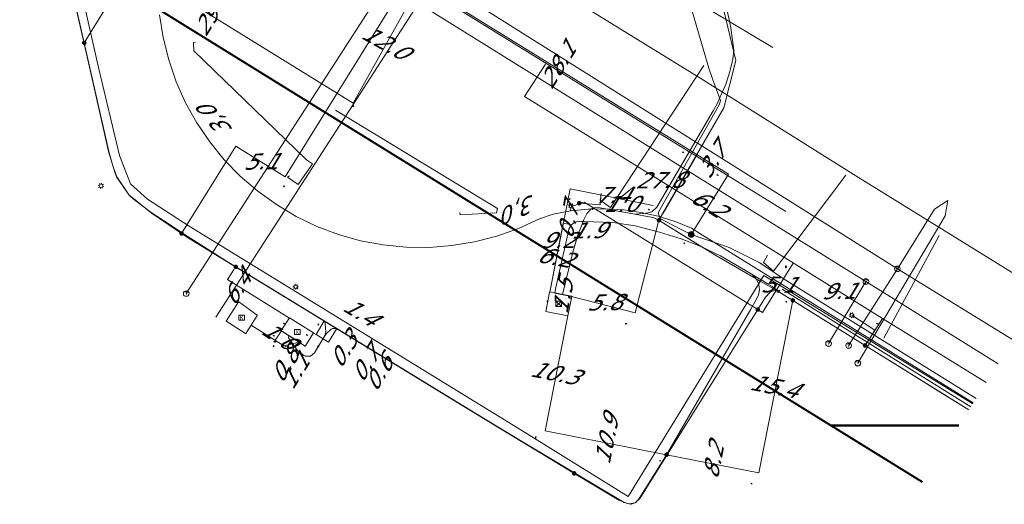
# Model space of a CAD drawing. Header units: metres. Extents: x 124576 to 133557, y 395865 to 402386.
# Tile 188 of 256: x 126901 to 126987, y 401484 to 401527. Entities that reach past the tile are written whole.
import ezdxf
from ezdxf.enums import TextEntityAlignment as Align

# ---------------------------------------------------------------- set-up
doc = ezdxf.new("R2010")
doc.units = ezdxf.units.M
doc.header["$MEASUREMENT"] = 0
for name, color, linetype, lineweight, true_color in [('LG_AanduidingEisVoorzorgsmaatregel', 7, 'Continuous', 40, 0xf7284a), ('LG_buisleidingGevaarlijkeInhoud_NV_Nederlandse_Gasunie_West', 7, 'Continuous', 13, 0xff9b00), ('LG_Datatransport_KPN_BV', 3, 'Continuous', 13, 0x00ff00), ('LG_Gas_Hoge_Druk_Enexis_Netbeheer_BV', 7, 'Continuous', 13, 0xff9b00), ('LG_Gas_Lage_Druk_Enexis_Netbeheer_BV', 7, 'Continuous', 13, 0xffdc7d), ('LG_Gas_Lage_Druk_P_Enexis_Netbeheer_BV', 7, 'Continuous', 13, 0xffdc7d), ('LG_Laag_Spanning', 7, 'Continuous', 13, 0x960000), ('LG_Laag_Spanning_Enexis_Netbeheer_BV', 7, 'Continuous', 13, 0x960000), ('LG_Midden_Spanning', 7, 'Continuous', 13, 0xd20000), ('LG_Midden_Spanning_Enexis_Netbeheer_BV', 7, 'Continuous', 13, 0xd20000), ('LG_Midden_Spanning_Fudura', 7, 'Continuous', 13, 0xd20000), ('LG_Riool_Vrij_Verval_Gemeente_Tilburg_Ruimtelijke_Uitvoering', 7, 'Continuous', 13, 0xca00a0), ('LG_unet-4_Brabant_Water', 5, 'Continuous', 13, 0x0000ff)]:
    doc.layers.add(name, color=color, linetype=linetype, lineweight=lineweight, true_color=true_color)
for name, color, linetype, lineweight in [('LG_Laag_Spanning_P_Enexis_Netbeheer_BV', 7, 'Continuous', 0), ('LG_Midden_Spanning_P_Enexis_Netbeheer_BV', 7, 'Continuous', 0), ('LG_Riool_Vrij_Verval_P_Gemeente_Tilburg_Ruimtelijke_Uitvoering', 7, 'Continuous', 0), ('MV_Datatransport', 7, 'Continuous', 0), ('MV_Gas_Lage_Druk', 7, 'Continuous', 0), ('MV_Gas_Lage_Druk_pijl', 7, 'Continuous', 0), ('MV_Laag_Spanning', 7, 'Continuous', 0), ('MV_Laag_Spanning_lijn', 7, 'Continuous', 0), ('MV_Laag_Spanning_pijl', 7, 'Continuous', 0), ('MV_Midden_Spanning', 7, 'Continuous', 0), ('MV_Midden_Spanning_lijn', 7, 'Continuous', 0), ('MV_Midden_Spanning_pijl', 7, 'Continuous', 0)]:
    doc.layers.add(name, color=color, linetype=linetype, lineweight=lineweight)
doc.styles.add('Klic_Annotatie', font='verdanai.ttf', dxfattribs={"oblique": 20, "height": 1.4})
doc.styles.add('Style-Arial Narrow', font='ARIALN.TTF')

# ---------------------------------------------------------------- blocks, each defined once
blk = doc.blocks.new('Mof')
at = {"layer": 'LG_Laag_Spanning_P_Enexis_Netbeheer_BV'}
h = blk.add_hatch(color=256, dxfattribs=at)
edge = h.paths.add_edge_path()
edge.add_arc((0, 0), 2, 0, 360)
blk = doc.blocks.new('Mof_1')
at = {"layer": 'LG_Midden_Spanning_P_Enexis_Netbeheer_BV'}
h = blk.add_hatch(color=256, dxfattribs=at)
edge = h.paths.add_edge_path()
edge.add_arc((0, 0), 2, 0, 360)
blk = doc.blocks.new('Streetlight')
at = {"layer": 'LG_Laag_Spanning_P_Enexis_Netbeheer_BV'}
for p, q in [((-1.77, 1.77), (-1.06, 1.06)), ((0, 2.5), (0, 1.5)), ((1.77, 1.77), (1.06, 1.06)), ((-1.06, -1.06), (-1.77, -1.77)), ((0, -1.5), (0, -2.5)), ((1.06, -1.06), (1.77, -1.77))]:
    blk.add_line(p, q, dxfattribs=at)
at = {"layer": 'LG_Laag_Spanning_P_Enexis_Netbeheer_BV', "flags": 128}
for points in [[(-2.5, 0), (-1.5, 0)], [(1.5, 0), (2.5, 0)]]:
    blk.add_lwpolyline(points, dxfattribs=at)
at = {"layer": 'LG_Laag_Spanning_P_Enexis_Netbeheer_BV'}
blk.add_circle((0, 0), 1.5, dxfattribs=at)
blk = doc.blocks.new('Overgangsstuk')
at = {"layer": 'LG_Gas_Lage_Druk_P_Enexis_Netbeheer_BV'}
for radius in [2.5, 2, 1.5, 1, 0.5]:
    blk.add_circle((0, 0), radius, dxfattribs=at)
blk = doc.blocks.new('m_pijl')
at = {"layer": 'MV_Laag_Spanning_pijl'}
blk.add_hatch(color=7, dxfattribs=at).paths.add_polyline_path([(-1, -0.33), (-1, 0), (-1, 0.33), (0, 0)])
at = {"layer": 'MV_Laag_Spanning_pijl', "flags": 128}
blk.add_lwpolyline([(-1, 0), (-1, 0.33), (0, 0), (-1, -0.33), (-1, 0)], close=True, dxfattribs=at)
blk = doc.blocks.new('m_pijl_1')
at = {"layer": 'MV_Midden_Spanning_pijl'}
blk.add_hatch(color=7, dxfattribs=at).paths.add_polyline_path([(-1, -0.33), (-1, 0), (-1, 0.33), (0, 0)])
at = {"layer": 'MV_Midden_Spanning_pijl', "flags": 128}
blk.add_lwpolyline([(-1, 0), (-1, 0.33), (0, 0), (-1, -0.33), (-1, 0)], close=True, dxfattribs=at)
blk = doc.blocks.new('m_pijl_2')
at = {"layer": 'MV_Gas_Lage_Druk_pijl'}
blk.add_hatch(color=7, dxfattribs=at).paths.add_polyline_path([(-1, -0.33), (-1, 0), (-1, 0.33), (0, 0)])
at = {"layer": 'MV_Gas_Lage_Druk_pijl', "flags": 128}
blk.add_lwpolyline([(-1, 0), (-1, 0.33), (0, 0), (-1, -0.33), (-1, 0)], close=True, dxfattribs=at)
blk = doc.blocks.new('Netstation')
at = {"layer": 'LG_Laag_Spanning_P_Enexis_Netbeheer_BV'}
for p, q in [((-2.5, 2.31), (2.5, -2.31)), ((2.5, 2.31), (-2.5, -2.31))]:
    blk.add_line(p, q, dxfattribs=at)
at = {"layer": 'LG_Laag_Spanning_P_Enexis_Netbeheer_BV', "flags": 128}
blk.add_lwpolyline([(-2.5, -2.31), (2.5, -2.31), (2.5, 2.31), (-2.5, 2.31), (-2.5, -2.31)], close=True, dxfattribs=at)
blk = doc.blocks.new('Klantstation')
at = {"layer": 'LG_Laag_Spanning_P_Enexis_Netbeheer_BV', "flags": 128}
blk.add_lwpolyline([(-2.5, -2.31), (2.5, -2.31), (2.5, 2.31), (-2.5, 2.31), (-2.5, -2.31)], close=True, dxfattribs=at)
at = {"layer": 'LG_Laag_Spanning_P_Enexis_Netbeheer_BV', "color": 7, "linetype": 'Continuous', "style": 'Style-Arial Narrow'}
blk.add_text('K', height=3.5, dxfattribs=at).set_placement((0, 0), align=Align.MIDDLE_CENTER)
blk = doc.blocks.new('Netstation_1')
at = {"layer": 'LG_Midden_Spanning_P_Enexis_Netbeheer_BV'}
for p, q in [((-2.5, 2.31), (2.5, -2.31)), ((2.5, 2.31), (-2.5, -2.31))]:
    blk.add_line(p, q, dxfattribs=at)
at = {"layer": 'LG_Midden_Spanning_P_Enexis_Netbeheer_BV', "flags": 128}
blk.add_lwpolyline([(-2.5, -2.31), (2.5, -2.31), (2.5, 2.31), (-2.5, 2.31), (-2.5, -2.31)], close=True, dxfattribs=at)
blk = doc.blocks.new('Klantstation_1')
at = {"layer": 'LG_Midden_Spanning_P_Enexis_Netbeheer_BV', "flags": 128}
blk.add_lwpolyline([(-2.5, -2.31), (2.5, -2.31), (2.5, 2.31), (-2.5, 2.31), (-2.5, -2.31)], close=True, dxfattribs=at)
at = {"layer": 'LG_Midden_Spanning_P_Enexis_Netbeheer_BV', "color": 7, "linetype": 'Continuous', "style": 'Style-Arial Narrow'}
blk.add_text('K', height=3.5, dxfattribs=at).set_placement((0, 0), align=Align.MIDDLE_CENTER)
blk = doc.blocks.new('Onbekend_2')
at = {"layer": 'LG_Riool_Vrij_Verval_P_Gemeente_Tilburg_Ruimtelijke_Uitvoering'}
blk.add_hatch(color=256, dxfattribs=at).paths.add_polyline_path([(-0.25, -1.07, -0.262633), (0.23, 0.15), (0.59, 0.47, 0.379827), (0.7, 1.26), (0.69, 1.26, 0.228508), (-0.03, 1.53), (-0.03, 1.52, 0.459053), (-0.82, 0.79), (-1.29, 0.85, -0.414214), (-0.08, 2, -0.243799), (1.09, 1.52, -0.379827), (0.9, 0.11), (0.54, -0.2, 0.262633), (0.23, -1.08), (-0.17, -1.07)])
blk.add_circle((0, 0), 2.5, dxfattribs=at)
at = {"layer": 'LG_Riool_Vrij_Verval_P_Gemeente_Tilburg_Ruimtelijke_Uitvoering', "extrusion": (0, 0, -1)}
blk.add_solid([(0.34, -2.06), (-0.21, -2.06), (0.34, -1.51), (-0.21, -1.51)], dxfattribs=at)

msp = doc.modelspace()

# ---------------------------------------------------------------- linework, layer by layer
at = {"layer": 'LG_AanduidingEisVoorzorgsmaatregel', "flags": 128}
for points in [[(126983.112, 401491.107), (126971.875, 401491.107), (126660.452, 401683.711), (126660.452, 401730.471), (127001.429, 401519.735)], [(126983.112, 401491.107), (126971.875, 401491.107), (126660.452, 401683.711), (126660.452, 401730.471), (127001.429, 401519.735)], [(126979.926, 401486.128), (126971.875, 401491.107), (126983.112, 401491.107)], [(126979.926, 401486.128), (126971.875, 401491.107), (126983.112, 401491.107)], [(126979.926, 401486.128), (126971.875, 401491.107), (126983.112, 401491.107)]]:
    msp.add_lwpolyline(points, dxfattribs=at)
at = {"layer": 'LG_buisleidingGevaarlijkeInhoud_NV_Nederlandse_Gasunie_West', "flags": 128}
msp.add_lwpolyline([(126990.574, 401502.769), (126974.086, 401512.974), (126960.502, 401521.506), (126905.998, 401555.031), (126851.601, 401588.852), (126824.421, 401605.657), (126797.138, 401622.387), (126753.573, 401649.35), (126746.014, 401653.907), (126702.156, 401681.407), (126674.94, 401698.349), (126646.849, 401715.635), (126635.828, 401722.299), (126633.133, 401723.854)], dxfattribs=at)
at = {"layer": 'LG_Datatransport_KPN_BV', "flags": 128}
msp.add_lwpolyline([(126913.035, 401527.066), (126913.352, 401525.075), (126913.842, 401523.12), (126914.501, 401521.214), (126915.325, 401519.374), (126916.306, 401517.613), (126917.439, 401515.945), (126918.713, 401514.382), (126920.119, 401512.938), (126921.646, 401511.621), (126923.282, 401510.444), (126925.016, 401509.415), (126926.833, 401508.541), (126928.719, 401507.83), (126930.661, 401507.287), (126932.642, 401506.916), (126934.649, 401506.72), (126936.665, 401506.701), (126938.675, 401506.858), (126940.663, 401507.191), (126942.615, 401507.697), (126944.515, 401508.371), (126946.348, 401509.21), (126947.538, 401509.607), (126949.064, 401509.891), (126950.608, 401510.049), (126952.16, 401510.082), (126953.71, 401509.988), (126955.247, 401509.768), (126956.761, 401509.424), (126958.242, 401508.958), (126959.68, 401508.373), (126960.413, 401507.92), (126984.379, 401493.086)], dxfattribs=at)
at = {"layer": 'LG_Gas_Hoge_Druk_Enexis_Netbeheer_BV'}
msp.add_line((126944.429, 401490.911), (126915.634, 401508.55), dxfattribs=at)
at = {"layer": 'LG_Gas_Hoge_Druk_Enexis_Netbeheer_BV', "flags": 128}
msp.add_lwpolyline([(126906.941, 401534.188), (126906.098, 401532.838), (126905.676, 401531.399), (126907.676, 401522.464), (126909.545, 401514.736), (126910.493, 401512.275), (126911.98, 401510.917), (126915.634, 401508.55), (126944.429, 401490.911), (126954.123, 401484.896), (126966.005, 401504.226), (126984.323, 401493)], dxfattribs=at)
at = {"layer": 'LG_Gas_Lage_Druk_Enexis_Netbeheer_BV'}
msp.add_line((126956.932, 401510.036), (126962.089, 401519.178), dxfattribs=at)
at = {"layer": 'LG_Gas_Lage_Druk_Enexis_Netbeheer_BV', "flags": 128}
for points in [[(126959.248, 401529.114), (126961.186, 401522.399), (126961.538, 401521.386), (126962.216, 401519.567), (126962.199, 401519.459), (126962.089, 401519.178), (126956.932, 401510.036), (126956.76, 401509.732), (126956.936, 401509.23), (126958.723, 401508.308), (126959.649, 401507.831)], [(126984.628, 401493.477), (126971.646, 401501.512), (126968.022, 401503.778), (126965.604, 401505.374), (126962.988, 401506.701), (126959.649, 401507.831)]]:
    msp.add_lwpolyline(points, dxfattribs=at)
at = {"layer": 'LG_Laag_Spanning', "flags": 128}
for points in [[(126948.828, 401500.698), (126948.829, 401500.698), (126948.83, 401500.699), (126948.831, 401500.7), (126948.832, 401500.7), (126948.833, 401500.701), (126948.834, 401500.702), (126948.835, 401500.703), (126948.835, 401500.704), (126948.836, 401500.706), (126949.172, 401502.412), (126949.172, 401502.413), (126949.172, 401502.415), (126949.172, 401502.416), (126949.172, 401502.417), (126949.171, 401502.418), (126949.17, 401502.419), (126949.17, 401502.42), (126949.169, 401502.421), (126949.168, 401502.422), (126949.167, 401502.423), (126949.166, 401502.423), (126949.164, 401502.424), (126948.364, 401502.582), (126947.25, 401502.801), (126947.249, 401502.801), (126947.247, 401502.801), (126947.246, 401502.801), (126947.245, 401502.801), (126947.244, 401502.8), (126947.243, 401502.799), (126947.242, 401502.799), (126947.241, 401502.798), (126947.24, 401502.797), (126947.239, 401502.796), (126947.239, 401502.795), (126947.238, 401502.793), (126946.903, 401501.087), (126946.903, 401501.086), (126946.903, 401501.084), (126946.903, 401501.083), (126946.904, 401501.082), (126946.904, 401501.081), (126946.905, 401501.08), (126946.905, 401501.079), (126946.906, 401501.078), (126946.907, 401501.077), (126946.908, 401501.076), (126946.909, 401501.076), (126946.911, 401501.075), (126948.824, 401500.698), (126948.825, 401500.698), (126948.827, 401500.698), (126948.828, 401500.698)], [(126920.586, 401499.156), (126920.587, 401499.156), (126920.588, 401499.156), (126920.589, 401499.157), (126920.59, 401499.158), (126920.591, 401499.158), (126920.592, 401499.159), (126920.593, 401499.161), (126921.077, 401499.899), (126921.077, 401499.899), (126921.604, 401500.749), (126921.605, 401500.75), (126921.606, 401500.751), (126921.606, 401500.752), (126921.606, 401500.754), (126921.606, 401500.755), (126921.606, 401500.756), (126921.605, 401500.757), (126921.605, 401500.758), (126921.604, 401500.76), (126921.604, 401500.761), (126921.603, 401500.761), (126921.602, 401500.762), (126919.983, 401501.937), (126919.982, 401501.938), (126919.981, 401501.938), (126919.979, 401501.939), (126919.978, 401501.939), (126919.977, 401501.939), (126919.976, 401501.939), (126919.974, 401501.939), (126919.973, 401501.938), (126919.972, 401501.938), (126919.971, 401501.937), (126919.97, 401501.936), (126919.969, 401501.935), (126919.969, 401501.934), (126918.892, 401500.248), (126918.891, 401500.247), (126918.891, 401500.246), (126918.89, 401500.245), (126918.89, 401500.244), (126918.89, 401500.242), (126918.89, 401500.241), (126918.891, 401500.24), (126918.891, 401500.239), (126918.892, 401500.238), (126918.892, 401500.237), (126918.893, 401500.236), (126918.895, 401500.235), (126920.58, 401499.158), (126920.581, 401499.157), (126920.582, 401499.156), (126920.583, 401499.156), (126920.584, 401499.156), (126920.586, 401499.156)], [(126925.827, 401498.062), (126925.828, 401498.062), (126925.829, 401498.063), (126925.83, 401498.063), (126925.831, 401498.064), (126925.832, 401498.064), (126925.833, 401498.065), (126925.834, 401498.066), (126925.835, 401498.067), (126926.531, 401499.215), (126926.531, 401499.216), (126926.532, 401499.217), (126926.532, 401499.218), (126926.532, 401499.22), (126926.532, 401499.221), (126926.532, 401499.222), (126926.531, 401499.223), (126926.531, 401499.225), (126926.53, 401499.226), (126926.53, 401499.227), (126926.529, 401499.228), (126926.527, 401499.229), (126924.443, 401500.524), (126924.442, 401500.525), (126924.441, 401500.526), (126924.44, 401500.526), (126924.439, 401500.526), (126924.437, 401500.526), (126924.436, 401500.526), (126924.435, 401500.525), (126924.434, 401500.525), (126924.433, 401500.524), (126924.432, 401500.524), (126924.431, 401500.523), (126924.43, 401500.521), (126923.714, 401499.411), (126923.713, 401499.41), (126923.713, 401499.409), (126923.712, 401499.408), (126923.712, 401499.407), (126923.712, 401499.405), (126923.712, 401499.404), (126923.713, 401499.403), (126923.713, 401499.402), (126923.714, 401499.401), (126923.714, 401499.4), (126923.715, 401499.399), (126923.717, 401499.398), (126925.821, 401498.064), (126925.822, 401498.063), (126925.823, 401498.063), (126925.824, 401498.062), (126925.825, 401498.062), (126925.827, 401498.062)]]:
    msp.add_lwpolyline(points, dxfattribs=at)
at = {"layer": 'LG_Laag_Spanning_Enexis_Netbeheer_BV'}
for p, q in [((126957.179, 401509.693), (126960.193, 401514.908)), ((126977.267, 401496.639), (126983.981, 401492.465))]:
    msp.add_line(p, q, dxfattribs=at)
at = {"layer": 'LG_Laag_Spanning_Enexis_Netbeheer_BV', "flags": 128}
for points in [[(126961.923, 401519.287), (126962.197, 401519.874), (126962.226, 401519.942), (126962.701, 401521.066), (126962.713, 401521.096), (126963.065, 401522.198), (126963.103, 401522.366), (126963.293, 401523.165), (126963.371, 401523.975), (126963.135, 401525.918), (126962.991, 401526.657), (126962.168, 401530.256), (126961.999, 401530.9), (126961.347, 401533.174), (126960.643, 401535.435), (126959.134, 401540.266), (126958.655, 401541.804), (126957.937, 401545.179), (126957.791, 401546.416)], [(126956.824, 401509.079), (126962.513, 401518.922), (126963.558, 401523.069), (126959.563, 401539.778)], [(126906.444, 401524.622), (126911.648, 401533.031), (126911.48, 401533.709), (126911.018, 401533.979)], [(126905.016, 401532.418), (126905.003, 401531.31), (126905.331, 401529.528), (126906.444, 401524.622), (126908.605, 401515.102), (126908.983, 401513.748), (126909.18, 401513.191), (126909.294, 401512.889), (126910.392, 401511.286), (126910.744, 401510.97), (126912.313, 401509.737), (126914.572, 401508.191), (126914.974, 401507.92), (126915.404, 401507.637), (126916.25, 401507.105), (126924.659, 401501.97), (126939.868, 401492.682), (126940.739, 401492.151), (126941.576, 401491.643), (126948.535, 401487.428), (126949.391, 401486.911)], [(126905.016, 401532.418), (126905.003, 401531.31), (126905.331, 401529.528), (126906.444, 401524.622), (126908.605, 401515.102), (126908.983, 401513.748), (126909.18, 401513.191), (126909.294, 401512.889), (126910.392, 401511.286), (126910.744, 401510.97), (126912.313, 401509.737), (126914.572, 401508.191), (126914.974, 401507.92), (126915.404, 401507.637)], [(126948.362, 401502.572), (126949.268, 401506.281), (126949.714, 401507.784), (126949.815, 401508.071), (126950.169, 401508.966), (126950.248, 401509.143), (126950.498, 401509.667), (126950.52, 401509.71), (126950.838, 401510.058), (126950.874, 401510.082), (126951.25, 401510.191), (126951.655, 401510.157), (126952.29, 401510.044), (126954.709, 401509.614), (126955.472, 401509.664), (126955.665, 401509.685), (126955.859, 401509.716), (126956.19, 401509.815), (126956.637, 401510.214), (126961.582, 401518.66), (126961.923, 401519.287), (126962.197, 401519.874), (126962.226, 401519.942), (126962.701, 401521.066), (126962.713, 401521.096), (126963.065, 401522.198), (126963.103, 401522.366), (126963.293, 401523.165), (126963.371, 401523.975), (126963.135, 401525.918), (126962.991, 401526.657)], [(126948.362, 401502.572), (126949.268, 401506.281), (126949.714, 401507.784), (126949.815, 401508.071), (126950.169, 401508.966), (126950.248, 401509.143), (126950.498, 401509.667), (126950.52, 401509.71), (126950.838, 401510.058), (126950.874, 401510.082), (126951.25, 401510.191), (126951.655, 401510.157), (126952.29, 401510.044), (126954.709, 401509.614), (126955.472, 401509.664), (126955.665, 401509.685), (126955.859, 401509.716), (126956.19, 401509.815), (126956.637, 401510.214), (126961.582, 401518.66), (126961.923, 401519.287), (126962.197, 401519.874), (126962.226, 401519.942), (126962.701, 401521.066), (126962.713, 401521.096), (126963.065, 401522.198), (126963.103, 401522.366), (126963.293, 401523.165), (126963.371, 401523.975), (126963.135, 401525.918), (126962.991, 401526.657)], [(126961.923, 401519.287), (126961.582, 401518.66), (126959.743, 401515.519), (126956.637, 401510.214)], [(126961.923, 401519.287), (126961.582, 401518.66), (126959.743, 401515.519), (126956.637, 401510.214)], [(126961.923, 401519.287), (126961.582, 401518.66), (126959.743, 401515.519), (126956.637, 401510.214)], [(126961.923, 401519.287), (126961.582, 401518.66), (126959.743, 401515.519), (126956.637, 401510.214)], [(126956.637, 401510.214), (126961.582, 401518.66), (126961.923, 401519.287)], [(126948.362, 401502.572), (126949.268, 401506.281), (126949.714, 401507.784), (126949.815, 401508.071), (126950.169, 401508.966), (126950.248, 401509.143), (126950.498, 401509.667), (126950.52, 401509.71), (126950.838, 401510.058), (126950.874, 401510.082), (126951.25, 401510.191), (126951.655, 401510.157), (126952.29, 401510.044), (126954.709, 401509.614), (126955.965, 401509.39), (126956.282, 401509.318), (126956.303, 401509.312), (126956.571, 401509.214), (126956.824, 401509.079), (126957.119, 401508.889), (126957.449, 401508.674), (126957.782, 401508.462), (126961.71, 401506.056), (126965.688, 401503.737), (126967.243, 401502.854), (126967.389, 401502.779), (126974.887, 401498.118), (126977.267, 401496.639), (126983.981, 401492.465)], [(126948.362, 401502.572), (126949.268, 401506.281), (126949.714, 401507.784), (126949.815, 401508.071), (126950.169, 401508.966), (126950.248, 401509.143), (126950.498, 401509.667), (126950.52, 401509.71), (126950.838, 401510.058), (126950.874, 401510.082), (126951.25, 401510.191), (126951.655, 401510.157), (126952.29, 401510.044), (126954.709, 401509.614), (126955.965, 401509.39), (126956.282, 401509.318), (126956.303, 401509.312), (126956.571, 401509.214), (126956.824, 401509.079), (126957.119, 401508.889), (126957.449, 401508.674), (126957.782, 401508.462), (126961.71, 401506.056), (126965.688, 401503.737), (126967.243, 401502.854), (126967.389, 401502.779), (126974.887, 401498.118), (126977.267, 401496.639), (126983.981, 401492.465)], [(126948.362, 401502.572), (126949.268, 401506.281), (126949.714, 401507.784), (126949.815, 401508.071), (126950.169, 401508.966), (126950.248, 401509.143), (126950.498, 401509.667), (126950.52, 401509.71), (126950.838, 401510.058), (126950.874, 401510.082), (126951.25, 401510.191), (126951.655, 401510.157), (126952.29, 401510.044), (126954.709, 401509.614), (126955.965, 401509.39), (126956.282, 401509.318), (126956.303, 401509.312), (126956.571, 401509.214), (126956.824, 401509.079), (126957.119, 401508.889), (126957.449, 401508.674), (126957.782, 401508.462), (126961.71, 401506.056), (126965.688, 401503.737), (126967.243, 401502.854), (126967.389, 401502.779), (126974.887, 401498.118), (126977.267, 401496.639), (126983.981, 401492.465)], [(126948.362, 401502.572), (126949.268, 401506.281), (126949.714, 401507.784), (126949.815, 401508.071), (126950.169, 401508.966), (126950.248, 401509.143), (126950.498, 401509.667), (126950.52, 401509.71), (126950.838, 401510.058), (126950.874, 401510.082), (126951.25, 401510.191), (126951.655, 401510.157), (126952.29, 401510.044), (126954.709, 401509.614)], [(126949.83, 401510.57), (126949.403, 401510.332), (126949.102, 401510.332)], [(126965.478, 401501.257), (126950.264, 401510.674), (126949.83, 401510.57)], [(126954.709, 401509.614), (126955.472, 401509.664), (126955.665, 401509.685), (126955.859, 401509.716), (126956.19, 401509.815), (126956.637, 401510.214)], [(126954.709, 401509.614), (126955.965, 401509.39), (126956.282, 401509.318), (126956.303, 401509.312), (126956.571, 401509.214), (126956.824, 401509.079), (126957.119, 401508.889), (126957.449, 401508.674)], [(126957.449, 401508.674), (126957.782, 401508.462), (126959.234, 401507.559), (126961.71, 401506.056)], [(126957.449, 401508.674), (126957.782, 401508.462), (126959.234, 401507.559), (126961.71, 401506.056)], [(126957.449, 401508.674), (126957.782, 401508.462), (126959.234, 401507.559), (126961.71, 401506.056)], [(126957.449, 401508.674), (126957.782, 401508.462), (126961.71, 401506.056)], [(126940.739, 401492.151), (126939.868, 401492.682), (126927.412, 401500.288), (126924.659, 401501.97), (126916.25, 401507.105), (126915.404, 401507.637)], [(126924.659, 401501.97), (126916.25, 401507.105), (126915.404, 401507.637)], [(126915.404, 401507.637), (126916.25, 401507.105), (126924.659, 401501.97)], [(126961.71, 401506.056), (126965.688, 401503.737), (126967.243, 401502.854)], [(126949.391, 401486.911), (126950.248, 401486.396), (126953.294, 401484.569), (126954.07, 401484.265), (126954.201, 401484.237), (126954.738, 401484.322), (126955.144, 401484.714), (126965.478, 401501.257), (126966.16, 401502.348), (126966.564, 401502.77), (126966.645, 401502.825), (126967.014, 401502.914), (126967.243, 401502.854), (126967.389, 401502.779), (126974.887, 401498.118), (126977.267, 401496.639), (126983.981, 401492.465)], [(126949.391, 401486.911), (126950.248, 401486.396), (126953.294, 401484.569), (126954.07, 401484.265), (126954.201, 401484.237), (126954.738, 401484.322), (126955.144, 401484.714), (126965.478, 401501.257), (126966.16, 401502.348), (126966.564, 401502.77), (126966.645, 401502.825), (126967.014, 401502.914), (126967.243, 401502.854)], [(126967.243, 401502.854), (126967.389, 401502.779), (126974.887, 401498.118), (126977.267, 401496.639)], [(126940.739, 401492.151), (126939.868, 401492.682), (126927.412, 401500.288), (126924.659, 401501.97)], [(126924.659, 401501.97), (126939.868, 401492.682), (126940.739, 401492.151)], [(126974.887, 401498.118), (126975.749, 401499.449), (126973.733, 401500.755)], [(126977.267, 401496.639), (126980.06, 401494.903), (126981.091, 401494.262), (126983.981, 401492.465)], [(126977.267, 401496.639), (126980.06, 401494.903), (126981.091, 401494.262), (126983.981, 401492.465)], [(126977.267, 401496.639), (126980.06, 401494.903), (126981.091, 401494.262), (126983.981, 401492.465)], [(126977.267, 401496.639), (126980.06, 401494.903), (126981.091, 401494.262), (126983.981, 401492.465)], [(126940.739, 401492.151), (126941.576, 401491.643), (126948.535, 401487.428), (126949.391, 401486.911)]]:
    msp.add_lwpolyline(points, dxfattribs=at)
at = {"layer": 'LG_Midden_Spanning', "flags": 128}
for points in [[(126948.828, 401500.698), (126948.829, 401500.698), (126948.83, 401500.699), (126948.831, 401500.7), (126948.832, 401500.7), (126948.833, 401500.701), (126948.834, 401500.702), (126948.835, 401500.703), (126948.835, 401500.704), (126948.836, 401500.706), (126949.172, 401502.412), (126949.172, 401502.413), (126949.172, 401502.415), (126949.172, 401502.416), (126949.172, 401502.417), (126949.171, 401502.418), (126949.17, 401502.419), (126949.17, 401502.42), (126949.169, 401502.421), (126949.168, 401502.422), (126949.167, 401502.423), (126949.166, 401502.423), (126949.164, 401502.424), (126947.683, 401502.715), (126947.25, 401502.801), (126947.249, 401502.801), (126947.247, 401502.801), (126947.246, 401502.801), (126947.245, 401502.801), (126947.244, 401502.8), (126947.243, 401502.799), (126947.242, 401502.799), (126947.241, 401502.798), (126947.24, 401502.797), (126947.239, 401502.796), (126947.239, 401502.795), (126947.238, 401502.793), (126946.903, 401501.087), (126946.903, 401501.086), (126946.903, 401501.084), (126946.903, 401501.083), (126946.904, 401501.082), (126946.904, 401501.081), (126946.905, 401501.08), (126946.905, 401501.079), (126946.906, 401501.078), (126946.907, 401501.077), (126946.908, 401501.076), (126946.909, 401501.076), (126946.911, 401501.075), (126948.824, 401500.698), (126948.825, 401500.698), (126948.827, 401500.698), (126948.828, 401500.698)], [(126920.586, 401499.156), (126920.587, 401499.156), (126920.588, 401499.156), (126920.589, 401499.157), (126920.59, 401499.158), (126920.591, 401499.158), (126920.592, 401499.159), (126920.593, 401499.161), (126921.077, 401499.899), (126921.077, 401499.899), (126921.604, 401500.749), (126921.605, 401500.75), (126921.606, 401500.751), (126921.606, 401500.752), (126921.606, 401500.754), (126921.606, 401500.755), (126921.606, 401500.756), (126921.605, 401500.757), (126921.605, 401500.758), (126921.604, 401500.76), (126921.604, 401500.761), (126921.603, 401500.761), (126921.602, 401500.762), (126919.983, 401501.937), (126919.982, 401501.938), (126919.981, 401501.938), (126919.979, 401501.939), (126919.978, 401501.939), (126919.977, 401501.939), (126919.976, 401501.939), (126919.974, 401501.939), (126919.973, 401501.938), (126919.972, 401501.938), (126919.971, 401501.937), (126919.97, 401501.936), (126919.969, 401501.935), (126919.969, 401501.934), (126918.892, 401500.248), (126918.891, 401500.247), (126918.891, 401500.246), (126918.89, 401500.245), (126918.89, 401500.244), (126918.89, 401500.242), (126918.89, 401500.241), (126918.891, 401500.24), (126918.891, 401500.239), (126918.892, 401500.238), (126918.892, 401500.237), (126918.893, 401500.236), (126918.895, 401500.235), (126920.58, 401499.158), (126920.581, 401499.157), (126920.582, 401499.156), (126920.583, 401499.156), (126920.584, 401499.156), (126920.586, 401499.156)], [(126925.827, 401498.062), (126925.828, 401498.062), (126925.829, 401498.063), (126925.83, 401498.063), (126925.831, 401498.064), (126925.832, 401498.064), (126925.833, 401498.065), (126925.834, 401498.066), (126925.835, 401498.067), (126926.531, 401499.215), (126926.531, 401499.216), (126926.532, 401499.217), (126926.532, 401499.218), (126926.532, 401499.22), (126926.532, 401499.221), (126926.532, 401499.222), (126926.531, 401499.223), (126926.531, 401499.225), (126926.53, 401499.226), (126926.53, 401499.227), (126926.529, 401499.228), (126926.527, 401499.229), (126924.443, 401500.524), (126924.442, 401500.525), (126924.441, 401500.526), (126924.44, 401500.526), (126924.439, 401500.526), (126924.437, 401500.526), (126924.436, 401500.526), (126924.435, 401500.525), (126924.434, 401500.525), (126924.433, 401500.524), (126924.432, 401500.524), (126924.431, 401500.523), (126924.43, 401500.521), (126923.714, 401499.411), (126923.713, 401499.41), (126923.713, 401499.409), (126923.712, 401499.408), (126923.712, 401499.407), (126923.712, 401499.405), (126923.712, 401499.404), (126923.713, 401499.403), (126923.713, 401499.402), (126923.714, 401499.401), (126923.714, 401499.4), (126923.715, 401499.399), (126923.717, 401499.398), (126924.379, 401498.978), (126925.314, 401498.385), (126925.821, 401498.064), (126925.822, 401498.063), (126925.823, 401498.063), (126925.824, 401498.062), (126925.825, 401498.062), (126925.827, 401498.062)]]:
    msp.add_lwpolyline(points, dxfattribs=at)
at = {"layer": 'LG_Midden_Spanning_Enexis_Netbeheer_BV'}
for p, q in [((126927.487, 401500.264), (126919.727, 401504.995)), ((126927.487, 401500.264), (126928.588, 401499.593)), ((126928.588, 401499.593), (126927.487, 401500.264)), ((126928.588, 401499.593), (126940.769, 401492.167)), ((126940.769, 401492.167), (126928.588, 401499.593))]:
    msp.add_line(p, q, dxfattribs=at)
at = {"layer": 'LG_Midden_Spanning_Enexis_Netbeheer_BV', "flags": 128}
for points in [[(126915.469, 401507.698), (126913.894, 401508.724), (126912.318, 401509.75), (126910.738, 401510.966), (126910.38, 401511.29), (126909.277, 401512.894), (126909.162, 401513.189), (126908.579, 401515.096), (126906.987, 401522.119), (126905.332, 401529.422), (126905.051, 401530.82), (126904.963, 401532.233), (126904.98, 401532.601), (126905.158, 401533.582)], [(126919.727, 401504.995), (126918.904, 401505.497), (126917.212, 401506.563), (126915.469, 401507.698), (126913.894, 401508.724), (126912.318, 401509.75), (126910.738, 401510.966), (126910.38, 401511.29), (126909.277, 401512.894), (126909.162, 401513.189), (126908.579, 401515.096), (126906.987, 401522.119), (126905.332, 401529.422)], [(126947.681, 401502.705), (126947.783, 401503.19), (126948.822, 401507.868), (126948.929, 401508.284), (126949.134, 401508.649), (126949.206, 401508.729), (126949.377, 401508.862), (126949.584, 401508.938), (126950.003, 401508.974), (126950.226, 401508.966), (126952.769, 401508.871), (126954.737, 401508.585), (126956.876, 401508.037), (126958.782, 401507.438), (126960.43, 401506.822), (126962.227, 401505.961), (126964.899, 401504.375), (126964.985, 401504.32), (126965.923, 401503.766), (126966.333, 401503.52), (126966.738, 401503.263), (126967.225, 401502.94), (126967.578, 401502.669), (126968.554, 401502.062), (126967.578, 401502.669), (126968.554, 401502.062)], [(126947.681, 401502.705), (126947.783, 401503.19), (126948.822, 401507.868), (126948.929, 401508.284), (126949.134, 401508.649), (126949.206, 401508.729), (126949.377, 401508.862), (126949.584, 401508.938), (126950.003, 401508.974), (126950.226, 401508.966), (126952.769, 401508.871), (126954.737, 401508.585), (126956.876, 401508.037), (126958.782, 401507.438), (126960.43, 401506.822), (126962.227, 401505.961), (126964.899, 401504.375), (126964.985, 401504.32), (126965.195, 401504.138), (126965.391, 401503.87), (126965.588, 401503.439), (126965.621, 401502.983), (126965.547, 401502.559), (126965.374, 401502.156), (126964.878, 401501.304), (126957.49, 401488.545)], [(126947.681, 401502.705), (126947.783, 401503.19), (126948.822, 401507.868), (126948.929, 401508.284), (126949.134, 401508.649), (126949.206, 401508.729), (126949.377, 401508.862), (126949.584, 401508.938), (126950.003, 401508.974), (126950.226, 401508.966), (126952.769, 401508.871), (126954.737, 401508.585), (126956.876, 401508.037), (126958.782, 401507.438), (126960.43, 401506.822), (126962.227, 401505.961), (126964.899, 401504.375), (126964.985, 401504.32)], [(126915.469, 401507.698), (126917.212, 401506.563), (126918.904, 401505.497), (126919.727, 401504.995), (126926.414, 401500.919), (126927.487, 401500.264), (126928.588, 401499.593), (126940.769, 401492.167)], [(126915.469, 401507.698), (126917.212, 401506.563), (126918.904, 401505.497), (126919.727, 401504.995)], [(126919.727, 401504.995), (126918.904, 401505.497), (126917.212, 401506.563), (126915.469, 401507.698)], [(126924.384, 401498.986), (126924.345, 401498.784), (126925.149, 401497.67), (126925.701, 401497.226), (126925.811, 401497.178), (126926.272, 401497.172), (126926.635, 401497.479), (126927.331, 401498.626), (126927.484, 401498.872), (126927.497, 401498.902), (126927.605, 401499.282), (126927.568, 401500.056), (126927.487, 401500.264), (126919.727, 401504.995)], [(126919.727, 401504.995), (126926.414, 401500.919), (126927.487, 401500.264)], [(126964.985, 401504.32), (126965.195, 401504.138), (126965.391, 401503.87), (126965.588, 401503.439), (126965.621, 401502.983), (126965.547, 401502.559), (126965.374, 401502.156), (126964.878, 401501.304), (126957.49, 401488.545)], [(126964.985, 401504.32), (126965.923, 401503.766), (126966.333, 401503.52), (126966.738, 401503.263), (126967.225, 401502.94), (126967.578, 401502.669), (126968.554, 401502.062)], [(126968.554, 401502.062), (126969.112, 401501.714), (126983.979, 401492.462)], [(126968.554, 401502.062), (126969.112, 401501.714), (126983.979, 401492.462)], [(126925.319, 401498.393), (126923.934, 401498.088), (126921.069, 401499.904)], [(126925.319, 401498.393), (126923.934, 401498.088), (126921.069, 401499.904)], [(126925.319, 401498.393), (126923.934, 401498.088), (126921.069, 401499.904)], [(126925.319, 401498.393), (126923.934, 401498.088), (126921.069, 401499.904)], [(126924.384, 401498.986), (126924.345, 401498.784), (126925.149, 401497.67), (126925.701, 401497.226), (126925.811, 401497.178), (126926.272, 401497.172), (126926.635, 401497.479), (126927.331, 401498.626), (126927.484, 401498.872), (126927.658, 401499.14), (126928.094, 401499.541), (126928.205, 401499.602), (126928.588, 401499.593), (126940.769, 401492.167), (126943.51, 401490.496), (126945.222, 401489.463), (126953.763, 401484.365), (126954.322, 401484.206), (126954.396, 401484.204), (126954.794, 401484.352), (126955.086, 401484.7), (126956.07, 401486.274), (126957.49, 401488.545)], [(126927.487, 401500.264), (126927.568, 401500.056), (126927.605, 401499.282), (126927.497, 401498.902), (126927.484, 401498.872)], [(126927.484, 401498.872), (126927.658, 401499.14), (126928.094, 401499.541), (126928.205, 401499.602), (126928.588, 401499.593)], [(126924.384, 401498.986), (126924.345, 401498.784), (126925.149, 401497.67), (126925.701, 401497.226), (126925.811, 401497.178), (126926.272, 401497.172), (126926.635, 401497.479), (126927.331, 401498.626), (126927.484, 401498.872)], [(126957.49, 401488.545), (126956.07, 401486.274), (126955.086, 401484.7), (126954.794, 401484.352), (126954.396, 401484.204), (126954.322, 401484.206), (126953.763, 401484.365), (126945.222, 401489.463), (126943.51, 401490.496), (126940.769, 401492.167)]]:
    msp.add_lwpolyline(points, dxfattribs=at)
at = {"layer": 'LG_Midden_Spanning_Fudura', "flags": 128}
msp.add_lwpolyline([(126925.319, 401498.393), (126924.702, 401497.897), (126923.934, 401498.088), (126921.069, 401499.904)], dxfattribs=at)
msp.add_lwpolyline([(126925.319, 401498.393), (126924.702, 401497.897), (126923.934, 401498.088), (126921.069, 401499.904)], dxfattribs=at)
msp.add_lwpolyline([(126925.319, 401498.393), (126924.702, 401497.897), (126923.934, 401498.088), (126921.069, 401499.904)], dxfattribs=at)
at = {"layer": 'LG_Riool_Vrij_Verval_Gemeente_Tilburg_Ruimtelijke_Uitvoering'}
for p, q in [((126917.98, 401500.59), (126942.56, 401538.67)), ((126966.81, 401524.22), (126942.56, 401538.67)), ((126977.72, 401504.82), (126935.93, 401531.09)), ((126932.93, 401529.84), (126915.38, 401502.65)), ((126932.93, 401529.84), (126974.96, 401503.71)), ((126981.397, 401507.749), (126976.534, 401498.759)), ((126977.72, 401504.82), (126973.45, 401498.1)), ((126987.891, 401498.576), (126977.72, 401504.82)), ((126974.96, 401503.71), (126971.69, 401498.28)), ((126974.96, 401503.71), (126986.562, 401496.499))]:
    msp.add_line(p, q, dxfattribs=at)
at = {"layer": 'LG_Riool_Vrij_Verval_Gemeente_Tilburg_Ruimtelijke_Uitvoering', "flags": 128}
for points in [[(126916.204, 401524.675), (126916.029, 401524.65), (126916.054, 401523.903), (126925.899, 401514.401)], [(126960.754, 401522.633), (126952.579, 401510.204), (126951.659, 401510.845), (126951.693, 401511.013)], [(126939.36, 401509.75), (126939.409, 401509.557), (126942.568, 401509.73), (126942.679, 401510.101), (126928.458, 401518.719)], [(126925.847, 401514.416), (126926.436, 401514.006), (126925.188, 401512.211), (126924.273, 401512.847), (126924.436, 401512.969)], [(126973.193, 401513.029), (126966.877, 401504.619), (126965.987, 401505.389), (126966.339, 401506.021)], [(126982.16, 401510.82), (126981.91, 401509.47), (126974.25, 401496.56)], [(126977.72, 401504.82), (126980.97, 401510.06), (126982.16, 401510.82)]]:
    msp.add_lwpolyline(points, dxfattribs=at)
at = {"layer": 'LG_unet-4_Brabant_Water'}
msp.add_line((126984.154, 401492.735), (126967.62, 401503.04), dxfattribs=at)
at = {"layer": 'MV_Gas_Lage_Druk_pijl'}
for p, q in [((126930.023, 401519.338), (126905.001, 401534.779)), ((126935.88, 401529.812), (126930.023, 401519.338)), ((126935.88, 401529.812), (126959.768, 401515.068)), ((126959.768, 401515.068), (126962.916, 401513.125)), ((126962.916, 401513.125), (126959.649, 401507.831))]:
    msp.add_line(p, q, dxfattribs=at)
at = {"layer": 'MV_Laag_Spanning_lijn'}
for p, q in [((126934.889, 401530.304), (126924.061, 401512.88)), ((126935.69, 401529.808), (126967.957, 401509.837)), ((126945.036, 401519.907), (126946.883, 401522.756)), ((126919.729, 401515.572), (126914.974, 401507.92)), ((126954.746, 401500.981), (126956.824, 401509.079)), ((126965.908, 401500.991), (126965.399, 401501.306)), ((126976.419, 401500.483), (126974.887, 401498.118))]:
    msp.add_line(p, q, dxfattribs=at)
at = {"layer": 'MV_Laag_Spanning_pijl'}
for p, q in [((126906.444, 401524.623), (126916.864, 401541.459)), ((126945.036, 401519.907), (126968.67, 401505.279)), ((126919.729, 401515.572), (126924.061, 401512.88)), ((126947.248, 401502.791), (126949.026, 401511.817)), ((126949.026, 401511.817), (126956.322, 401510.38)), ((126951.749, 401511.433), (126951.676, 401510.436)), ((126951.676, 401510.436), (126949.831, 401510.571)), ((126965.908, 401500.991), (126968.592, 401505.327)), ((126968.67, 401505.279), (126976.419, 401500.483)), ((126949.162, 401502.414), (126954.746, 401500.981))]:
    msp.add_line(p, q, dxfattribs=at)
at = {"layer": 'MV_Laag_Spanning_pijl', "flags": 128}
msp.add_lwpolyline([(126985.511, 401494.856), (126976.419, 401500.483)], dxfattribs=at)
at = {"layer": 'MV_Midden_Spanning_lijn'}
for p, q in [((126919.011, 401503.891), (126919.58, 401504.807)), ((126927.858, 401498.389), (126928.588, 401499.593))]:
    msp.add_line(p, q, dxfattribs=at)
at = {"layer": 'MV_Midden_Spanning_pijl'}
for p, q in [((126947.248, 401502.791), (126948.435, 401508.833)), ((126948.435, 401508.833), (126949.17, 401508.689)), ((126919.011, 401503.891), (126924.438, 401500.516)), ((126949.162, 401502.414), (126947.681, 401502.705)), ((126965.578, 401486.952), (126968.554, 401502.062)), ((126948.826, 401500.708), (126946.843, 401490.642)), ((126926.764, 401499.07), (126927.487, 401500.264)), ((126923.722, 401499.406), (126923.18, 401498.566)), ((126924.384, 401498.986), (126923.722, 401499.406)), ((126924.384, 401498.986), (126925.319, 401498.393)), ((126926.522, 401499.22), (126926.764, 401499.07)), ((126926.764, 401499.07), (126927.371, 401498.692)), ((126927.371, 401498.692), (126927.858, 401498.389)), ((126946.843, 401490.642), (126957.49, 401488.545)), ((126957.49, 401488.545), (126965.578, 401486.952))]:
    msp.add_line(p, q, dxfattribs=at)

# ---------------------------------------------------------------- block references
at = {"layer": 'LG_Gas_Lage_Druk_P_Enexis_Netbeheer_BV', "xscale": 0.1, "yscale": 0.1, "zscale": 0.1, "rotation": 27}
msp.add_blockref('Overgangsstuk', (126959.649, 401507.831), dxfattribs=at)
at = {"layer": 'LG_Laag_Spanning_P_Enexis_Netbeheer_BV', "xscale": 0.1, "yscale": 0.1, "zscale": 0.1}
for name, p in [('Mof', (126906.444, 401524.622)), ('Mof', (126949.83, 401510.57)), ('Mof', (126914.974, 401507.92)), ('Streetlight', (126924.977, 401503.255)), ('Netstation', (126948.038, 401501.749)), ('Mof', (126965.478, 401501.257)), ('Klantstation', (126920.248, 401500.547)), ('Klantstation', (126925.122, 401499.294)), ('Mof', (126974.887, 401498.118))]:
    msp.add_blockref(name, p, dxfattribs=at)
for name, p, rotation in [('Streetlight', (126907.909, 401512.092), 123), ('Streetlight', (126949.102, 401510.332), 180), ('Mof', (126956.824, 401509.079), 32), ('Streetlight', (126973.733, 401500.755), 303), ('Mof', (126949.391, 401486.911), 1)]:
    msp.add_blockref(name, p, dxfattribs=dict(at, rotation=rotation))
at = {"layer": 'LG_Midden_Spanning_P_Enexis_Netbeheer_BV', "xscale": 0.1, "yscale": 0.1, "zscale": 0.1}
for p, rotation in [((126919.727, 401504.995), 1), ((126968.554, 401502.062), 1), ((126957.49, 401488.545), 359)]:
    msp.add_blockref('Mof_1', p, dxfattribs=dict(at, rotation=rotation))
for name, p in [('Netstation_1', (126948.038, 401501.749)), ('Klantstation_1', (126920.248, 401500.547)), ('Klantstation_1', (126925.122, 401499.294))]:
    msp.add_blockref(name, p, dxfattribs=at)
at = {"layer": 'LG_Riool_Vrij_Verval_P_Gemeente_Tilburg_Ruimtelijke_Uitvoering', "xscale": 0.1, "yscale": 0.1, "zscale": 0.1}
for p in [(126977.72, 401504.82), (126974.96, 401503.71), (126915.38, 401502.65), (126971.69, 401498.28), (126973.45, 401498.1), (126974.25, 401496.56)]:
    msp.add_blockref('Onbekend_2', p, dxfattribs=at)
at = {"layer": 'MV_Gas_Lage_Druk_pijl'}
for p, xscale, yscale, zscale, rotation in [((126930, 401519), 0.1, 0.1, 0.1, 241), ((126959, 401515), 0.1, 0.1, 0.1, 329), ((126962, 401513), 0.1, 0.1, 0.1, 329), ((126959, 401507), 0.09999999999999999, 0.09999999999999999, 0.09999999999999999, 239)]:
    msp.add_blockref('m_pijl_2', p, dxfattribs=dict(at, xscale=xscale, yscale=yscale, zscale=zscale, rotation=rotation))
at = {"layer": 'MV_Laag_Spanning_pijl'}
for p, xscale, yscale, zscale, rotation in [((126924, 401512), 0.1, 0.1, 0.1, 329), ((126949, 401511), 0.1, 0.1, 0.1, 78), ((126949, 401510), 0.1, 0.1, 0.1, 175), ((126951, 401510), 0.09999999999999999, 0.09999999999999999, 0.09999999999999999, 266), ((126956, 401510), 0.1, 0.1, 0.1, 349), ((126968, 401505), 0.1, 0.1, 0.1, 329), ((126968, 401505), 0.09999999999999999, 0.09999999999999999, 0.09999999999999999, 58), ((126954, 401500), 0.1, 0.1, 0.1, 346), ((126976, 401500), 0.1, 0.1, 0.1, 329), ((126976, 401500), 0.1, 0.1, 0.1, 148)]:
    msp.add_blockref('m_pijl', p, dxfattribs=dict(at, xscale=xscale, yscale=yscale, zscale=zscale, rotation=rotation))
at = {"layer": 'MV_Midden_Spanning_pijl'}
for p, xscale, yscale, zscale, rotation in [((126948, 401508), 0.1, 0.1, 0.1, 78), ((126949, 401508), 0.1, 0.1, 0.1, 349), ((126947, 401502), 0.1, 0.1, 0.1, 168), ((126968, 401502), 0.1, 0.1, 0.1, 78), ((126924, 401500), 0.1, 0.1, 0.1, 329), ((126927, 401500), 0.09999999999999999, 0.09999999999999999, 0.09999999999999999, 58), ((126923, 401499), 0.1, 0.1, 0.1, 147), ((126926, 401499), 0.1, 0.1, 0.1, 329), ((126923, 401498), 0.1, 0.1, 0.1, 238), ((126925, 401498), 0.1, 0.1, 0.1, 328), ((126927, 401498), 0.1, 0.1, 0.1, 329), ((126927, 401498), 0.1, 0.1, 0.1, 329), ((126946, 401490), 0.1, 0.1, 0.1, 258.9999999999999), ((126957, 401488), 0.1, 0.1, 0.1, 349), ((126965, 401486), 0.1, 0.1, 0.1, 349)]:
    msp.add_blockref('m_pijl_1', p, dxfattribs=dict(at, xscale=xscale, yscale=yscale, zscale=zscale, rotation=rotation))

# ---------------------------------------------------------------- texts
at = {"layer": 'MV_Datatransport', "style": 'Klic_Annotatie', "oblique": 20}
for rotation, p in [(129.7, (126918.022, 401517.73)), (204.2, (126944.73, 401510.127))]:
    msp.add_text('3,0', height=1.4, rotation=rotation, dxfattribs=at).set_placement(p, align=Align.MIDDLE_CENTER)
at = {"layer": 'MV_Gas_Lage_Druk', "style": 'Klic_Annotatie', "oblique": 20}
for s, rotation, p in [('29.4', 58, (126917.617, 401527.229)), ('12.0', 331, (126932.777, 401524.673)), ('28.1', 58, (126947.929, 401522.61)), ('3.7', 58, (126961.447, 401514.267)), ('6.2', 328, (126961.112, 401510.583))]:
    msp.add_text(s, height=1.4, rotation=rotation, dxfattribs=at).set_placement(p, align=Align.MIDDLE_CENTER)
at = {"layer": 'MV_Laag_Spanning', "style": 'Klic_Annotatie', "oblique": 20}
for s, rotation, p in [('5.1', 1, (126921.895, 401514.226)), ('27.8', 1, (126956.853, 401512.593)), ('7.4', 1, (126952.713, 401511.295)), ('1.9', 1, (126950.588, 401508.199)), ('5.1', 359, (126967.25, 401503.447)), ('9.1', 1, (126972.545, 401502.881)), ('5.8', 1, (126952.004, 401501.891))]:
    msp.add_text(s, height=1.4, rotation=rotation, dxfattribs=at).set_placement(p, align=Align.MIDDLE_CENTER)
for s, p in [('1.0', (126953.435, 401510.511)), ('9.2', (126947.941, 401507.343))]:
    msp.add_text(s, height=1.4, dxfattribs=at).set_placement(p, align=Align.MIDDLE_CENTER)
at = {"layer": 'MV_Midden_Spanning', "style": 'Klic_Annotatie', "oblique": 20}
for s, rotation, p in [('0.7', 79, (126948.841, 401508.957)), ('6.2', 349, (126947.645, 401505.851)), ('6.4', 58, (126919.817, 401503.116)), ('1.5', 79, (126948.383, 401502.363)), ('1.4', 329, (126930.607, 401501.074)), ('1.0', 327, (126923.451, 401498.986)), ('0.3', 58, (126929.142, 401497.658)), ('0.7', 58, (126931.039, 401496.428)), ('0.8', 58, (126923.987, 401496.36)), ('0.6', 58, (126932.228, 401495.623)), ('1.1', 58, (126924.913, 401495.77)), ('10.3', 349, (126947.638, 401495.714)), ('15.4', 349, (126966.87, 401494.546)), ('10.9', 79, (126952.205, 401489.79)), ('8.2', 79, (126961.573, 401487.945))]:
    msp.add_text(s, height=1.4, rotation=rotation, dxfattribs=at).set_placement(p, align=Align.MIDDLE_CENTER)

doc.saveas('drawing.dxf')
